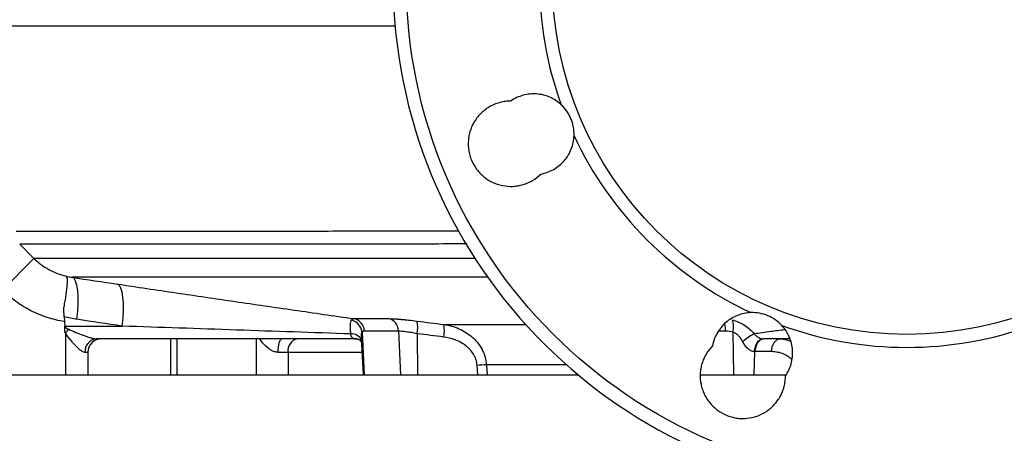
# Model space of a CAD drawing. Header units: millimetres. Extents: x 2154 to 3654, y 1062 to 4821.
# Tile 3 of 13: x 2508 to 2947, y 1356 to 1540. Entities that reach past the tile are written whole.
import ezdxf

# ---------------------------------------------------------------- set-up
doc = ezdxf.new("R2010")
doc.units = ezdxf.units.MM
doc.header["$LTSCALE"] = 2

msp = doc.modelspace()

# ---------------------------------------------------------------- linework, layer by layer
at = {"color": 7, "linetype": 'Continuous', "lineweight": 25}
for p, q in [((2508.26, 1440.13), (2514.62, 1433.82)), ((2500.61, 1419.68), (2514.62, 1433.82)), ((2528.1, 1407.86), (2528.32, 1403.67)), ((2657.06, 1407.01), (2672.6, 1407.01)), ((2528.32, 1403.67), (2553.95, 1403.67)), ((2528.33, 1403.53), (2528.32, 1403.67)), ((2528.62, 1400.52), (2530.11, 1402.25)), ((2528.62, 1400.52), (2528.62, 1381.98)), ((2677.09, 1401.4), (2661.85, 1401.4)), ((2658.44, 1397.98), (2542.57, 1397.98)), ((2575.42, 1397.98), (2575.42, 1381.98)), ((2657.42, 1397.98), (2659.59, 1397.87)), ((2660.45, 1398.33), (2661.31, 1381.98)), ((2851.47, 1397.98), (2839.73, 1397.98)), ((2538.62, 1391.98), (2537.34, 1391.98)), ((2538.62, 1391.98), (2538.62, 1381.98)), ((2627.85, 1391.98), (2623.48, 1391.98)), ((2627.85, 1391.98), (2627.85, 1381.98)), ((2843.35, 1392.3), (2836.08, 1392.3)), ((2278.62, 1381.98), (2757.11, 1381.98)), ((2811.73, 1381.98), (2849.79, 1381.98))]:
    msp.add_line(p, q, dxfattribs=at)
at = {"color": 8, "linetype": 'Continuous', "lineweight": 25}
for p, q in [((2711.2, 1433.82), (2514.62, 1433.82)), ((2716.9, 1425.4), (2531.68, 1425.4)), ((2697.25, 1404.43), (2733.73, 1404.43)), ((2660.83, 1401.04), (2661.78, 1381.98)), ((2677.09, 1401.4), (2677.99, 1381.98)), ((2685.36, 1400.3), (2685.48, 1381.98)), ((2822.88, 1401.4), (2819.68, 1401.4)), ((2826.07, 1401.04), (2826.38, 1381.98)), ((2578.35, 1397.98), (2578.35, 1381.98)), ((2613.71, 1397.98), (2613.71, 1381.98)), ((2660.79, 1391.98), (2627.85, 1391.98)), ((2835.73, 1392.31), (2835.4, 1381.98)), ((2712.46, 1381.98), (2712.13, 1386.21)), ((2751.94, 1386.42), (2716.29, 1386.42)), ((2716.29, 1386.42), (2716.63, 1381.98))]:
    msp.add_line(p, q, dxfattribs=at)
at = {"color": 7, "linetype": 'Continuous', "lineweight": 25, "flags": 128}
for points in [[(2533.76, 1406.7), (2534.13, 1410.26), (2534.31, 1413.67), (2534.31, 1416.81), (2534.12, 1419.59), (2533.75, 1421.9), (2533.2, 1423.68), (2532.51, 1424.86), (2531.68, 1425.4)], [(2553.95, 1403.67), (2554.32, 1407.22), (2554.5, 1410.63), (2554.5, 1413.77), (2554.3, 1416.54), (2553.93, 1418.85), (2553.39, 1420.63), (2552.69, 1421.82), (2551.87, 1422.38)], [(2623.48, 1391.98), (2623.51, 1393.16), (2623.6, 1394.28), (2623.75, 1395.32), (2623.95, 1396.23), (2624.2, 1396.97), (2624.48, 1397.53), (2624.78, 1397.87), (2625.1, 1397.98)], [(2835.73, 1392.31), (2835.86, 1393.44), (2836.12, 1394.52), (2836.5, 1395.51), (2836.98, 1396.37), (2837.55, 1397.07), (2838.19, 1397.58), (2838.87, 1397.89), (2839.57, 1397.99)], [(2836.08, 1392.3), (2836.18, 1393.42), (2836.41, 1394.5), (2836.76, 1395.48), (2837.22, 1396.34), (2837.76, 1397.04), (2838.38, 1397.56), (2839.04, 1397.88), (2839.73, 1397.98)], [(2843.35, 1392.3), (2843.45, 1393.42), (2843.68, 1394.5), (2844.03, 1395.48), (2844.48, 1396.34), (2845.03, 1397.04), (2845.64, 1397.56), (2846.31, 1397.88), (2847, 1397.98)]]:
    msp.add_lwpolyline(points, dxfattribs=at)
at = {"color": 7, "linetype": 'Continuous', "lineweight": 25}
for radius in [223.1, 158]:
    msp.add_circle((2903.62, 1557.98), radius, dxfattribs=at)
for centre, radius, start, end in [((2903.62, 1557.98), 229, 95.9418, 84.0582), ((2903.62, 1557.98), 163.79, 160.1091, 199.8909), ((2903.62, 1557.98), 163.79, 205.1091, 244.8909), ((2654.55, 1400.29), 6.32, 6.7391, 75.1527), ((2655.96, 1401.22), 5.89, 1.7284, 79.269), ((2671.3, 1401.37), 5.79, 0.2827, 77.0517), ((2671.75, 1403.18), 13.91, 348.0813, 11.3587), ((2683.52, 1401.65), 14.01, 348.3135, 11.423), ((2818.63, 1403.43), 7.82, 342.1846, 22.3793), ((2845.7, 1379.81), 22.75, 116.3339, 131.9595), ((2903.62, 1557.98), 163.79, 250.1091, 289.8909), ((2542.98, 1392.35), 5.65, 94.1927, 183.6537), ((2544.62, 1391.98), 6, 90, 180), ((2633.15, 1392.73), 5.36, 101.4218, 188.0495), ((2718.29, 1305.27), 81.17, 91.4114, 94.3474)]:
    msp.add_arc(centre, radius, start, end, dxfattribs=at)
at = {"color": 8, "linetype": 'Continuous', "lineweight": 25}
for centre, radius, start, end in [((2807.54, 1401.3), 15.34, 0.3762, 12.9773), ((2656.33, 1395.6), 4.62, 25.9183, 96.1143)]:
    msp.add_arc(centre, radius, start, end, dxfattribs=at)
at = {"color": 7, "linetype": 'Continuous', "lineweight": 25}
for centre, major_axis, ratio, start_param, end_param in [((2573.01, 1403.98), (44.81, 0), 0.133894, 3.217654, 3.434373), ((2573.01, 1403.98), (46.36, 0), 0.258819, 3.423774, 3.434373), ((2657.79, 1403.98), (5.72, -3.21), 0.886144, 5.242717, 5.277365), ((2839.91, 1403.98), (0.4, 5.99), 0.750031, 3.157374, 3.192023), ((2836.26, 1404.3), (0.67, 11.99), 0.858017, 3.154768, 3.189417)]:
    msp.add_ellipse(centre, major_axis=major_axis, ratio=ratio, start_param=start_param, end_param=end_param, dxfattribs=at)
at = {"color": 8, "linetype": 'Continuous', "lineweight": 25}
for points, knots in [([(2675.74, 1537.26), (2674.86, 1537.26), (2665.99, 1537.26), (2649.85, 1537.26), (2627.33, 1537.26), (2605.51, 1537.26), (2584.36, 1537.26), (2564, 1537.26), (2544.92, 1537.26), (2527.15, 1537.26), (2510.7, 1537.26), (2495.27, 1537.26), (2480.96, 1537.26), (2467.85, 1537.26), (2456.24, 1537.26), (2446.14, 1537.26), (2437.49, 1537.26), (2430.14, 1537.26), (2424.16, 1537.26), (2419.59, 1537.26), (2416.61, 1537.26), (2415.14, 1537.26), (2415.23, 1537.26), (2415.26, 1537.26)], [0, 0, 0, 0, 0.00552, 0.055876, 0.106274, 0.156632, 0.208475, 0.260359, 0.312201, 0.362254, 0.412346, 0.462398, 0.513927, 0.565498, 0.617028, 0.666754, 0.716519, 0.766245, 0.817392, 0.868579, 0.919725, 0.969852, 1, 1, 1, 1]), ([(2639.18, 1446.02), (2644.99, 1446.03), (2656.73, 1446.04), (2675.39, 1446.05), (2691.15, 1446.07), (2700.88, 1446.08), (2703.91, 1446.08)], [0, 0, 0, 0, 0.285448, 0.576972, 0.868275, 1, 1, 1, 1]), ([(2707.48, 1440.26), (2701.88, 1440.25), (2688.5, 1440.23), (2668.43, 1440.2), (2649.65, 1440.18), (2634.07, 1440.16), (2619.06, 1440.15), (2602.77, 1440.14), (2585.73, 1440.13), (2570.11, 1440.13), (2556.01, 1440.13), (2542.88, 1440.13), (2531.08, 1440.13), (2521.04, 1440.13), (2513.13, 1440.13), (2509.88, 1440.13), (2508.26, 1440.13)], [0, 0, 0, 0, 0.052451, 0.125515, 0.19833, 0.246394, 0.294459, 0.367616, 0.441024, 0.514517, 0.587923, 0.661079, 0.745679, 0.830539, 0.9154, 1, 1, 1, 1]), ([(2660.83, 1401.04), (2660.77, 1400.95), (2660.53, 1400.62), (2660.44, 1399.93), (2660.42, 1399.12), (2660.45, 1398.74), (2660.47, 1398.5)], [0, 0, 0, 0, 0.166962, 0.677058, 0.798236, 1, 1, 1, 1]), ([(2849.16, 1402.03), (2847.07, 1401.76), (2842.38, 1401.15), (2838.03, 1400.54), (2835.61, 1400.2)], [0, 0, 0, 0, 0.444518, 1, 1, 1, 1]), ([(2623.48, 1391.98), (2622.9, 1392.04), (2622.09, 1392.13), (2620.49, 1392.77), (2618.27, 1394.24), (2616.35, 1396.22), (2615.46, 1397.7), (2615.29, 1397.98)], [0, 0, 0, 0, 0.163278, 0.231337, 0.47836, 0.900088, 1, 1, 1, 1]), ([(2847, 1397.98), (2848.02, 1397.94), (2849.64, 1397.87), (2851.16, 1397.19), (2851.73, 1396.93)], [0, 0, 0, 0, 0.629651, 1, 1, 1, 1]), ([(2852.3, 1388.97), (2851.19, 1389.81), (2848.48, 1391.88), (2845.25, 1392.14), (2843.35, 1392.3)], [0, 0, 0, 0, 0.411362, 1, 1, 1, 1])]:
    msp.add_open_spline(points, degree=3, knots=knots, dxfattribs=at)
at = {"color": 7, "linetype": 'Continuous', "lineweight": 25}
for points, knots in [([(2749.61, 1502.26), (2748.86, 1502.96), (2748.06, 1503.59), (2746.36, 1504.7), (2745.47, 1505.19), (2743.58, 1506.01), (2742.62, 1506.33), (2740.65, 1506.82), (2739.64, 1506.98), (2737.6, 1507.13), (2736.58, 1507.11), (2734.56, 1506.92), (2733.56, 1506.73), (2730.59, 1505.92), (2728.75, 1505.06), (2727.06, 1503.89)], [0, 0, 0, 0, 0.125, 0.125, 0.25, 0.25, 0.375, 0.375, 0.5, 0.5, 0.625, 0.625, 0.75, 0.75, 1, 1, 1, 1]), ([(2727.06, 1503.89), (2726.29, 1503.89), (2725.52, 1503.84), (2723.99, 1503.64), (2723.22, 1503.5), (2720.95, 1502.92), (2719.52, 1502.35), (2717.47, 1501.25), (2716.8, 1500.84), (2715.53, 1499.94), (2714.33, 1498.97), (2713.25, 1497.86), (2712.24, 1496.68), (2711.77, 1496.05), (2710.48, 1494.12), (2709.79, 1492.74), (2709, 1490.53), (2708.78, 1489.78), (2708.45, 1488.27), (2708.33, 1487.51), (2708.18, 1485.97), (2708.15, 1485.19), (2708.19, 1483.63), (2708.25, 1482.86), (2708.48, 1481.33), (2708.64, 1480.58), (2709.05, 1479.08), (2709.31, 1478.34), (2710.2, 1476.19), (2710.96, 1474.84), (2712.35, 1472.97), (2712.85, 1472.37), (2713.92, 1471.24), (2714.49, 1470.72), (2715.68, 1469.73), (2716.31, 1469.28), (2717.62, 1468.44), (2718.31, 1468.06), (2719.7, 1467.4), (2720.42, 1467.11), (2721.88, 1466.62), (2722.64, 1466.42), (2724.93, 1465.96), (2726.47, 1465.84), (2728.8, 1465.95), (2729.58, 1466.03), (2731.11, 1466.29), (2732.62, 1466.64), (2734.07, 1467.17), (2735.49, 1467.8), (2736.19, 1468.16), (2738.19, 1469.34), (2739.42, 1470.29), (2740.53, 1471.39)], [0, 0, 0, 0, 0.03125, 0.03125, 0.0625, 0.0625, 0.125, 0.125, 0.15625, 0.15625, 0.1875, 0.21875, 0.21875, 0.25, 0.25, 0.3125, 0.3125, 0.34375, 0.34375, 0.375, 0.375, 0.40625, 0.40625, 0.4375, 0.4375, 0.46875, 0.46875, 0.5, 0.5, 0.5625, 0.5625, 0.59375, 0.59375, 0.625, 0.625, 0.65625, 0.65625, 0.6875, 0.6875, 0.71875, 0.71875, 0.75, 0.75, 0.8125, 0.8125, 0.84375, 0.84375, 0.875, 0.90625, 0.90625, 0.9375, 0.9375, 1, 1, 1, 1]), ([(2755.31, 1488.48), (2755.36, 1489.77), (2755.26, 1491.05), (2754.92, 1492.94), (2754.77, 1493.57), (2754.41, 1494.8), (2754.2, 1495.41), (2753.71, 1496.59), (2753.43, 1497.16), (2752.82, 1498.28), (2752.48, 1498.83), (2751.38, 1500.42), (2750.54, 1501.39), (2749.61, 1502.26)], [0, 0, 0, 0, 0.25, 0.25, 0.375, 0.375, 0.5, 0.5, 0.625, 0.625, 0.75, 0.75, 1, 1, 1, 1]), ([(2740.53, 1471.39), (2742.55, 1471.76), (2744.46, 1472.45), (2748.03, 1474.49), (2749.6, 1475.77), (2751.61, 1478.11), (2752.21, 1478.93), (2753.26, 1480.66), (2753.71, 1481.58), (2754.83, 1484.45), (2755.24, 1486.43), (2755.31, 1488.48)], [0, 0, 0, 0, 0.25, 0.25, 0.5, 0.5, 0.625, 0.625, 0.75, 0.75, 1, 1, 1, 1]), ([(2506.72, 1445.98), (2507, 1445.98), (2509.94, 1445.98), (2517.87, 1445.98), (2529.35, 1445.98), (2541.33, 1445.98), (2552.9, 1445.98), (2565.77, 1445.98), (2579.91, 1445.99), (2595.23, 1445.99), (2610.3, 1446), (2624.95, 1446.01), (2634.14, 1446.02), (2639.06, 1446.02), (2639.18, 1446.02)], [0, 0, 0, 0, 0.014363, 0.147452, 0.280541, 0.373872, 0.467271, 0.560585, 0.656769, 0.753032, 0.849216, 0.923603, 0.998135, 1, 1, 1, 1]), ([(2514.62, 1433.82), (2516.61, 1431.87), (2518.82, 1430.24), (2522.43, 1428.24), (2523.7, 1427.65), (2526.27, 1426.65), (2527.58, 1426.24), (2528.92, 1425.92)], [0, 0, 0, 0, 0.5, 0.5, 0.75, 0.75, 1, 1, 1, 1]), ([(2528.92, 1425.92), (2528.95, 1425.9), (2528.98, 1425.88), (2529.03, 1425.83), (2529.05, 1425.8), (2529.12, 1425.7), (2529.16, 1425.61), (2529.27, 1425.3), (2529.32, 1425.03), (2529.37, 1424.5), (2529.38, 1424.31), (2529.39, 1423.89), (2529.39, 1423.67), (2529.39, 1422.95), (2529.36, 1422.4), (2529.27, 1421.19), (2529.2, 1420.52), (2529.03, 1419.08), (2528.93, 1418.32), (2528.69, 1416.71), (2528.55, 1415.85), (2528.24, 1414.06), (2528.07, 1413.14), (2527.88, 1412.18)], [0, 0, 0, 0, 0.03125, 0.03125, 0.0625, 0.0625, 0.125, 0.125, 0.25, 0.25, 0.3125, 0.3125, 0.375, 0.375, 0.5, 0.5, 0.625, 0.625, 0.75, 0.75, 0.875, 0.875, 1, 1, 1, 1]), ([(2551.87, 1422.38), (2560.54, 1421.08), (2569.24, 1419.79), (2586.67, 1417.22), (2595.42, 1415.93), (2612.95, 1413.37), (2621.74, 1412.1), (2639.36, 1409.55), (2648.19, 1408.28), (2657.06, 1407.01)], [0, 0, 0, 0, 0.25, 0.25, 0.5, 0.5, 0.75, 0.75, 1, 1, 1, 1]), ([(2528.22, 1405.68), (2525.61, 1406.1), (2523.06, 1406.72), (2519.33, 1407.93), (2518.1, 1408.38), (2515.67, 1409.38), (2514.46, 1409.94), (2510.94, 1411.72), (2508.71, 1413.08), (2504.49, 1416.13), (2502.49, 1417.82), (2500.61, 1419.68)], [0, 0, 0, 0, 0.25, 0.25, 0.375, 0.375, 0.5, 0.5, 0.75, 0.75, 1, 1, 1, 1]), ([(2834.12, 1409.68), (2833.09, 1409.64), (2832.08, 1409.52), (2830.1, 1409.11), (2829.12, 1408.82), (2827.21, 1408.07), (2826.3, 1407.62), (2824.56, 1406.57), (2823.74, 1405.97), (2822.18, 1404.63), (2821.48, 1403.9), (2820.19, 1402.33), (2819.61, 1401.49), (2818.08, 1398.82), (2817.39, 1396.91), (2817.03, 1394.89)], [0, 0, 0, 0, 0.125, 0.125, 0.25, 0.25, 0.375, 0.375, 0.5, 0.5, 0.625, 0.625, 0.75, 0.75, 1, 1, 1, 1]), ([(2847.9, 1403.97), (2847.01, 1404.91), (2846.05, 1405.75), (2843.95, 1407.2), (2842.81, 1407.83), (2840.45, 1408.8), (2839.23, 1409.17), (2836.69, 1409.63), (2835.41, 1409.72), (2834.12, 1409.68)], [0, 0, 0, 0, 0.25, 0.25, 0.5, 0.5, 0.75, 0.75, 1, 1, 1, 1]), ([(2655.84, 1400.2), (2655.77, 1400.96), (2655.72, 1401.67), (2655.66, 1402.65), (2655.64, 1402.96), (2655.63, 1403.55), (2655.63, 1403.84), (2655.65, 1404.63), (2655.69, 1405.09), (2655.86, 1405.86), (2655.99, 1406.17), (2656.17, 1406.41)], [0, 0, 0, 0, 0.25, 0.25, 0.375, 0.375, 0.5, 0.5, 0.75, 0.75, 1, 1, 1, 1]), ([(2672.6, 1407.01), (2673.23, 1407.01), (2673.99, 1406.98), (2675.32, 1406.91), (2675.8, 1406.88), (2676.82, 1406.81), (2677.35, 1406.77), (2678.45, 1406.67), (2679.03, 1406.62), (2680.22, 1406.51), (2680.84, 1406.44), (2682.74, 1406.24), (2684.04, 1406.09), (2685.39, 1405.92)], [0, 0, 0, 0, 0.25, 0.25, 0.375, 0.375, 0.5, 0.5, 0.625, 0.625, 0.75, 0.75, 1, 1, 1, 1]), ([(2697.25, 1404.43), (2699.61, 1404.1), (2701.86, 1403.47), (2705.09, 1402.05), (2706.15, 1401.49), (2708.14, 1400.22), (2709.08, 1399.52), (2710.4, 1398.34), (2710.83, 1397.93), (2711.65, 1397.07), (2712.04, 1396.62), (2713.14, 1395.23), (2713.78, 1394.24), (2714.61, 1392.67), (2714.86, 1392.12), (2715.3, 1391.02), (2715.5, 1390.46), (2715.99, 1388.77), (2716.2, 1387.61), (2716.29, 1386.42)], [0, 0, 0, 0, 0.25, 0.25, 0.375, 0.375, 0.5, 0.5, 0.5625, 0.5625, 0.625, 0.625, 0.75, 0.75, 0.8125, 0.8125, 0.875, 0.875, 1, 1, 1, 1]), ([(2825.86, 1406.41), (2826.81, 1406.17), (2827.73, 1405.86), (2829.07, 1405.29), (2829.51, 1405.08), (2830.38, 1404.62), (2830.81, 1404.37), (2832.06, 1403.58), (2832.84, 1402.98), (2834.3, 1401.68), (2834.98, 1400.96), (2835.61, 1400.2)], [0, 0, 0, 0, 0.25, 0.25, 0.375, 0.375, 0.5, 0.5, 0.75, 0.75, 1, 1, 1, 1]), ([(2528.48, 1400.64), (2528.46, 1401.13), (2528.43, 1401.61), (2528.38, 1402.57), (2528.36, 1403.05), (2528.33, 1403.53)], [0, 0, 0, 0, 0.5, 0.5, 1, 1, 1, 1]), ([(2537.34, 1391.98), (2537.05, 1391.98), (2536.72, 1392.09), (2536.01, 1392.45), (2535.63, 1392.71), (2534.88, 1393.3), (2534.5, 1393.64), (2533.73, 1394.38), (2533.35, 1394.77), (2532.6, 1395.57), (2532.23, 1395.99), (2531.49, 1396.85), (2531.12, 1397.3), (2530.02, 1398.65), (2529.31, 1399.57), (2528.62, 1400.52)], [0, 0, 0, 0, 0.125, 0.125, 0.25, 0.25, 0.375, 0.375, 0.5, 0.5, 0.625, 0.625, 0.75, 0.75, 1, 1, 1, 1]), ([(2530.11, 1402.25), (2531.16, 1401.79), (2532.22, 1401.33), (2534.37, 1400.45), (2535.45, 1400.02), (2537.06, 1399.42), (2537.59, 1399.23), (2538.66, 1398.87), (2539.19, 1398.69), (2540.23, 1398.39), (2540.75, 1398.25), (2541.48, 1398.1), (2541.71, 1398.06), (2542.16, 1398), (2542.37, 1397.98), (2542.57, 1397.98)], [0, 0, 0, 0, 0.25, 0.25, 0.5, 0.5, 0.625, 0.625, 0.75, 0.75, 0.875, 0.875, 0.9375, 0.9375, 1, 1, 1, 1]), ([(2655.84, 1400.2), (2638.8, 1400.78), (2621.8, 1401.35), (2587.84, 1402.51), (2570.89, 1403.09), (2553.95, 1403.67)], [0, 0, 0, 0, 0.5, 0.5, 1, 1, 1, 1]), ([(2658.22, 1397.99), (2657.85, 1398), (2657.51, 1398.04), (2656.9, 1398.22), (2656.63, 1398.36), (2656.34, 1398.64), (2656.25, 1398.74), (2656.11, 1398.98), (2656.05, 1399.11), (2655.91, 1399.53), (2655.86, 1399.85), (2655.84, 1400.2)], [0, 0, 0, 0, 0.25, 0.25, 0.5, 0.5, 0.625, 0.625, 0.75, 0.75, 1, 1, 1, 1]), ([(2685.36, 1400.3), (2684.49, 1400.47), (2683.65, 1400.63), (2682.43, 1400.83), (2682.03, 1400.89), (2681.26, 1401.01), (2680.89, 1401.06), (2680.17, 1401.15), (2679.83, 1401.2), (2679.17, 1401.27), (2678.86, 1401.3), (2677.99, 1401.37), (2677.5, 1401.4), (2677.09, 1401.4)], [0, 0, 0, 0, 0.25, 0.25, 0.375, 0.375, 0.5, 0.5, 0.625, 0.625, 0.75, 0.75, 1, 1, 1, 1]), ([(2830.49, 1396.73), (2830.25, 1397.2), (2829.98, 1397.66), (2829.38, 1398.52), (2829.05, 1398.93), (2828.31, 1399.69), (2827.9, 1400.04), (2827.03, 1400.62), (2826.56, 1400.87), (2826.07, 1401.04)], [0, 0, 0, 0, 0.25, 0.25, 0.5, 0.5, 0.75, 0.75, 1, 1, 1, 1]), ([(2835.61, 1400.2), (2835.9, 1399.85), (2836.22, 1399.53), (2836.91, 1398.98), (2837.28, 1398.73), (2838, 1398.36), (2838.37, 1398.22), (2839.02, 1398.04), (2839.31, 1398), (2839.57, 1397.99)], [0, 0, 0, 0, 0.25, 0.25, 0.5, 0.5, 0.75, 0.75, 1, 1, 1, 1]), ([(2849.53, 1381.43), (2850.7, 1383.12), (2851.56, 1384.95), (2852.64, 1388.92), (2852.84, 1390.94), (2852.62, 1394.01), (2852.46, 1395.02), (2851.97, 1396.99), (2851.64, 1397.95), (2850.41, 1400.77), (2849.3, 1402.47), (2847.9, 1403.97)], [0, 0, 0, 0, 0.25, 0.25, 0.5, 0.5, 0.625, 0.625, 0.75, 0.75, 1, 1, 1, 1]), ([(2658.49, 1397.99), (2658.48, 1397.98), (2658.46, 1397.98), (2658.93, 1397.95), (2659.84, 1397.54), (2660.3, 1397.02), (2660.54, 1396.76)], [0, 0, 0, 0, 0.049423, 0.277581, 0.630595, 1, 1, 1, 1]), ([(2712.13, 1386.21), (2712.07, 1387.1), (2711.89, 1387.96), (2711.47, 1389.21), (2711.3, 1389.61), (2710.93, 1390.42), (2710.71, 1390.81), (2710.02, 1391.94), (2709.48, 1392.63), (2708.58, 1393.6), (2708.26, 1393.91), (2707.6, 1394.5), (2707.26, 1394.78), (2706.21, 1395.58), (2705.48, 1396.05), (2703.93, 1396.89), (2703.12, 1397.26), (2700.67, 1398.19), (2698.98, 1398.6), (2697.23, 1398.82)], [0, 0, 0, 0, 0.125, 0.125, 0.1875, 0.1875, 0.25, 0.25, 0.375, 0.375, 0.4375, 0.4375, 0.5, 0.5, 0.625, 0.625, 0.75, 0.75, 1, 1, 1, 1]), ([(2835.73, 1392.31), (2835.22, 1392.34), (2834.7, 1392.48), (2833.65, 1392.98), (2833.17, 1393.32), (2832.49, 1393.93), (2832.27, 1394.16), (2831.86, 1394.62), (2831.66, 1394.87), (2831.11, 1395.62), (2830.78, 1396.16), (2830.49, 1396.73)], [0, 0, 0, 0, 0.25, 0.25, 0.5, 0.5, 0.625, 0.625, 0.75, 0.75, 1, 1, 1, 1]), ([(2817.03, 1394.89), (2815.93, 1393.78), (2814.98, 1392.55), (2813.8, 1390.56), (2813.44, 1389.86), (2812.81, 1388.43), (2812.55, 1387.71), (2812.11, 1386.23), (2811.93, 1385.48), (2811.67, 1383.95), (2811.58, 1383.17), (2811.48, 1380.84), (2811.6, 1379.3), (2812.06, 1377.01), (2812.26, 1376.25), (2812.75, 1374.78), (2813.04, 1374.07), (2813.7, 1372.67), (2814.07, 1371.99), (2814.91, 1370.67), (2815.37, 1370.04), (2816.35, 1368.85), (2816.88, 1368.29), (2818, 1367.22), (2818.6, 1366.72), (2820.48, 1365.33), (2821.82, 1364.57), (2823.97, 1363.67), (2824.72, 1363.42), (2826.21, 1363), (2826.97, 1362.84), (2828.49, 1362.62), (2829.26, 1362.55), (2830.82, 1362.51), (2831.61, 1362.54), (2833.92, 1362.76), (2835.42, 1363.1), (2838.37, 1364.15), (2839.76, 1364.84), (2841.69, 1366.13), (2842.31, 1366.6), (2843.5, 1367.61), (2844.05, 1368.15), (2845.09, 1369.29), (2845.58, 1369.9), (2846.47, 1371.16), (2846.89, 1371.83), (2847.99, 1373.88), (2848.55, 1375.32), (2849.13, 1377.58), (2849.28, 1378.35), (2849.47, 1379.89), (2849.53, 1380.66), (2849.53, 1381.43)], [0, 0, 0, 0, 0.0625, 0.0625, 0.09375, 0.09375, 0.125, 0.125, 0.15625, 0.15625, 0.1875, 0.1875, 0.25, 0.25, 0.28125, 0.28125, 0.3125, 0.3125, 0.34375, 0.34375, 0.375, 0.375, 0.40625, 0.40625, 0.4375, 0.4375, 0.5, 0.5, 0.53125, 0.53125, 0.5625, 0.5625, 0.59375, 0.59375, 0.625, 0.625, 0.6875, 0.6875, 0.75, 0.75, 0.78125, 0.78125, 0.8125, 0.8125, 0.84375, 0.84375, 0.875, 0.875, 0.9375, 0.9375, 0.96875, 0.96875, 1, 1, 1, 1])]:
    msp.add_open_spline(points, degree=3, knots=knots, dxfattribs=at)
for points in [[(2528.92, 1425.92), (2529.83, 1425.71), (2530.75, 1425.54), (2531.68, 1425.4)], [(2531.68, 1425.4), (2538.41, 1424.39), (2545.14, 1423.38), (2551.87, 1422.38)], [(2528.1, 1407.86), (2528.03, 1409.32), (2527.95, 1410.76), (2527.88, 1412.18)], [(2533.76, 1406.7), (2531.85, 1406.98), (2529.97, 1407.37), (2528.1, 1407.86)], [(2553.95, 1403.67), (2547.22, 1404.67), (2540.49, 1405.68), (2533.76, 1406.7)], [(2656.17, 1406.41), (2656.45, 1406.78), (2656.75, 1406.98), (2657.06, 1407.01)], [(2685.39, 1405.92), (2689.34, 1405.41), (2693.29, 1404.92), (2697.25, 1404.43)], [(2661.85, 1401.4), (2661.49, 1401.4), (2661.15, 1401.28), (2660.83, 1401.04)], [(2697.23, 1398.82), (2693.28, 1399.31), (2689.32, 1399.8), (2685.36, 1400.3)], [(2826.07, 1401.04), (2825.02, 1401.28), (2823.96, 1401.4), (2822.88, 1401.4)]]:
    msp.add_open_spline(points, degree=3, dxfattribs=at)

doc.saveas('drawing.dxf')
